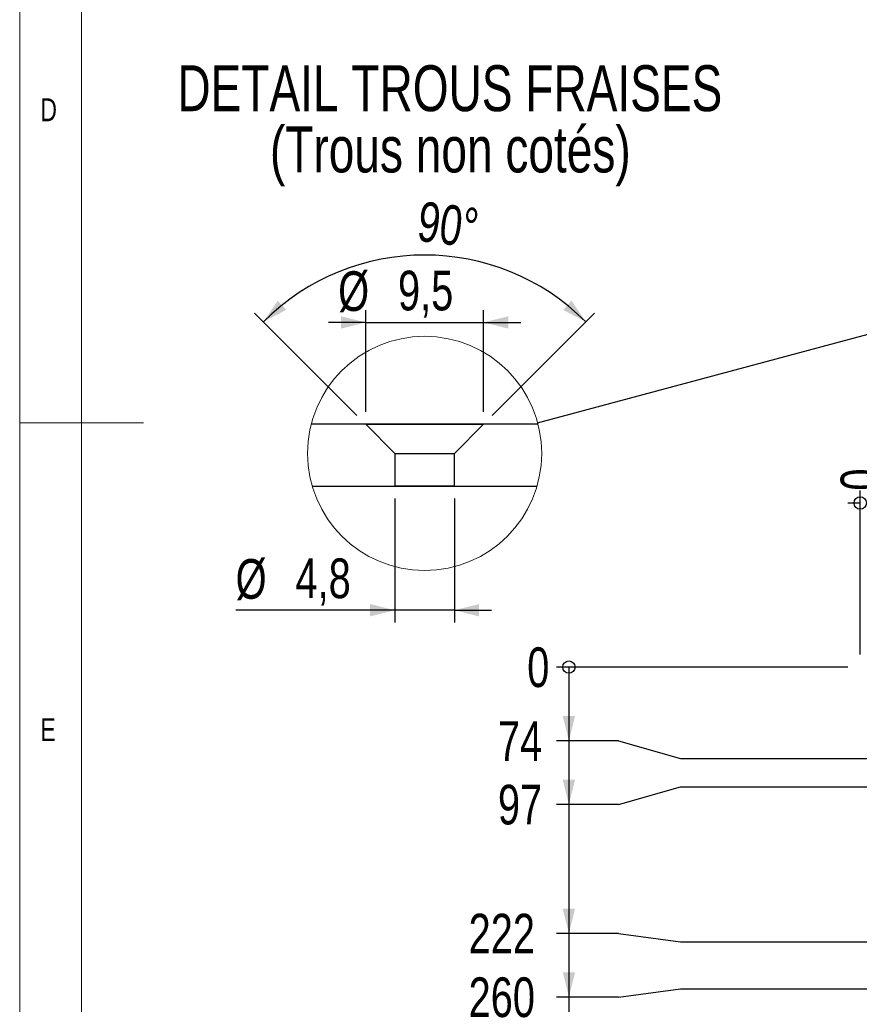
# Model space of a CAD drawing. Header units: millimetres. Extents: x 5 to 589, y 5 to 415.
# Tile 2 of 16: x 5 to 73, y 163 to 243. Entities that reach past the tile are written whole.
import ezdxf

# ---------------------------------------------------------------- set-up
doc = ezdxf.new("R2010")
doc.units = ezdxf.units.MM
doc.layers.add('COTES', color=1, linetype='Continuous')
doc.layers.add('NOTES', color=6, linetype='Continuous')
doc.layers.add('TRAIT-FORT', color=4, linetype='Continuous', lineweight=25)
doc.styles.add('SLDTEXTSTYLE0', font='TXT', dxfattribs={"width": 0.75})
doc.dimstyles.new('SLDDIMSTYLE0', dxfattribs={"dimtxt": 3.2, "dimasz": 0.333333, "dimexe": 0, "dimexo": 0.0625, "dimgap": 0.8, "dimtad": 0, "dimtih": 1, "dimtoh": 1, "dimdec": 0, "dimlfac": 10, "dimrnd": 1e-09, "dimdsep": 46, "dimtxsty": 'SLDTEXTSTYLE0', "dimblk1": 'ORIGIN', "dimblk2": 'ORIGIN', "dimsah": 1, "dimcen": 0.09, "dimadec": 0, "dimazin": 2, "dimtfac": 1, "dimtdec": 0, "dimtofl": 0, "dimtmove": 0, "dimatfit": 3, "dimldrblk": 'ORIGIN', "dimfxl": 1, "dimfrac": 2, "dimtolj": 1, "dimtzin": 12, "dimarcsym": 0})
doc.dimstyles.new('SLDDIMSTYLE1', dxfattribs={"dimtxt": 3.2, "dimasz": 2, "dimexe": 0, "dimexo": 0.0625, "dimgap": 0.8, "dimtad": 0, "dimtih": 1, "dimtoh": 1, "dimdec": 0, "dimlfac": 10, "dimrnd": 1e-09, "dimzin": 12, "dimdsep": 46, "dimtxsty": 'SLDTEXTSTYLE0', "dimsah": 1, "dimcen": 0.09, "dimadec": 0, "dimazin": 3, "dimtfac": 1, "dimtdec": 0, "dimtofl": 0, "dimtmove": 0, "dimatfit": 3, "dimfxl": 1, "dimfrac": 2, "dimtolj": 1, "dimtzin": 12, "dimarcsym": 0})
doc.dimstyles.new('SLDDIMSTYLE4', dxfattribs={"dimtxt": 0.18, "dimasz": 2, "dimexe": 0, "dimexo": 0.0625, "dimgap": 0, "dimtad": 0, "dimtih": 1, "dimtoh": 1, "dimdec": 0, "dimrnd": 1e-09, "dimzin": 0, "dimdsep": 46, "dimtxsty": 'Standard', "dimblk1": 'NONE', "dimblk2": 'NONE', "dimsah": 1, "dimcen": 0.09, "dimadec": 0, "dimazin": 0, "dimtfac": 2, "dimtdec": 0, "dimtofl": 0, "dimtmove": 0, "dimatfit": 3, "dimldrblk": 'NONE', "dimfxl": 1, "dimfrac": 2, "dimtolj": 1, "dimtzin": 0, "dimarcsym": 0})
doc.dimstyles.new('SLDDIMSTYLE5', dxfattribs={"dimtxt": 3.2, "dimasz": 2, "dimexe": 0, "dimexo": 0.0625, "dimgap": 0.8, "dimtad": 1, "dimdec": 1, "dimrnd": 1e-09, "dimzin": 12, "dimdsep": 46, "dimtxsty": 'SLDTEXTSTYLE0', "dimsah": 1, "dimcen": 0.09, "dimadec": 0, "dimazin": 3, "dimtfac": 1, "dimtdec": 1, "dimtmove": 0, "dimatfit": 0, "dimfxl": 1, "dimfrac": 2, "dimtolj": 1, "dimtzin": 12, "dimarcsym": 0})
doc.dimstyles.new('SLDDIMSTYLE6', dxfattribs={"dimtxt": 3.2, "dimasz": 2, "dimexe": 0, "dimexo": 0.0625, "dimgap": 0.8, "dimtad": 1, "dimdec": 4, "dimzin": 12, "dimdsep": 46, "dimtxsty": 'SLDTEXTSTYLE0', "dimsah": 1, "dimcen": 0.09, "dimazin": 3, "dimtfac": 1, "dimtofl": 0, "dimtmove": 0, "dimatfit": 3, "dimfxl": 1, "dimfrac": 2, "dimtolj": 1, "dimtzin": 12, "dimarcsym": 0})

# ---------------------------------------------------------------- blocks, each defined once
blk = doc.blocks.new('SW_NOTE_0')
at = {"layer": 'NOTES', "color": 0, "char_height": 3.70417, "attachment_point": 2, "style": 'SLDTEXTSTYLE0'}
for s, insert in [('DETAIL TROUS FRAISES', (25.061, 4.775)), ('(Trous non cotés)', (25.102, -0.164))]:
    blk.add_mtext(s, dxfattribs=dict(at, insert=insert))
blk = doc.blocks.new('_Origin')
at = {"color": 0, "linetype": 'ByBlock', "lineweight": -2}
blk.add_line((0, 0), (-1, 0), dxfattribs=at)
blk.add_circle((0, 0), 0.5, dxfattribs=at)
blk = doc.blocks.new('_D_25')
at = {"layer": 'COTES', "color": 1, "transparency": 16777216}
blk.add_line((72.828, 191.292), (72.828, 204.522), dxfattribs=at)
blk.add_blockref('_Origin', (72.828, 203.522), dxfattribs=at)
at = {"layer": 'COTES', "color": 1, "transparency": 16777216, "insert": (71.243, 204.522), "char_height": 3.2, "attachment_point": 1, "rotation": 90, "style": 'SLDTEXTSTYLE0'}
blk.add_mtext('0', dxfattribs=at)
blk = doc.blocks.new('_D_39')
at = {"layer": 'COTES', "color": 1, "transparency": 16777216}
blk.add_line((71.828, 190.292), (48.318, 190.292), dxfattribs=at)
blk.add_blockref('_Origin', (49.318, 190.292), dxfattribs=at)
at = {"layer": 'COTES', "color": 1, "transparency": 16777216, "insert": (45.954, 191.877), "char_height": 3.2, "attachment_point": 1, "style": 'SLDTEXTSTYLE0'}
blk.add_mtext('0', dxfattribs=at)
blk = doc.blocks.new('_D_40')
at = {"layer": 'COTES', "color": 1, "transparency": 16777216}
for p, q in [((49.318, 190.292), (49.318, 184.342)), ((53.318, 184.342), (48.318, 184.342)), ((53.318, 184.342), (58.318, 182.912)), ((58.318, 182.912), (104.353, 182.912))]:
    blk.add_line(p, q, dxfattribs=at)
blk.add_solid([(49.318, 184.342), (49.818, 186.342), (48.818, 186.342)], dxfattribs=at)
at = {"layer": 'COTES', "color": 1, "transparency": 16777216, "insert": (43.59, 185.927), "char_height": 3.2, "attachment_point": 1, "style": 'SLDTEXTSTYLE0'}
blk.add_mtext('74', dxfattribs=at)
blk = doc.blocks.new('_D_41')
at = {"layer": 'COTES', "color": 1, "transparency": 16777216}
for p, q in [((49.318, 184.342), (49.318, 179.212)), ((53.318, 179.212), (58.318, 180.642)), ((58.318, 180.642), (349.253, 180.642)), ((53.318, 179.212), (48.318, 179.212))]:
    blk.add_line(p, q, dxfattribs=at)
blk.add_solid([(49.318, 179.212), (49.818, 181.212), (48.818, 181.212)], dxfattribs=at)
at = {"layer": 'COTES', "color": 1, "transparency": 16777216, "insert": (43.59, 180.797), "char_height": 3.2, "attachment_point": 1, "style": 'SLDTEXTSTYLE0'}
blk.add_mtext('97', dxfattribs=at)
blk = doc.blocks.new('_D_42')
at = {"layer": 'COTES', "color": 1, "transparency": 16777216}
for p, q in [((49.318, 179.212), (49.318, 168.807)), ((53.318, 168.807), (48.318, 168.807)), ((53.318, 168.807), (58.318, 168.142)), ((58.318, 168.142), (112.153, 168.142))]:
    blk.add_line(p, q, dxfattribs=at)
blk.add_solid([(49.318, 168.807), (49.818, 170.807), (48.818, 170.807)], dxfattribs=at)
at = {"layer": 'COTES', "color": 1, "transparency": 16777216, "insert": (41.225, 170.392), "char_height": 3.2, "attachment_point": 1, "style": 'SLDTEXTSTYLE0'}
blk.add_mtext('222', dxfattribs=at)
blk = doc.blocks.new('_D_43')
at = {"layer": 'COTES', "color": 1, "transparency": 16777216}
for p, q in [((49.318, 168.807), (49.318, 163.677)), ((53.318, 163.677), (48.318, 163.677)), ((53.318, 163.677), (58.318, 164.342)), ((58.318, 164.342), (349.253, 164.342))]:
    blk.add_line(p, q, dxfattribs=at)
blk.add_solid([(49.318, 163.677), (49.818, 165.677), (48.818, 165.677)], dxfattribs=at)
at = {"layer": 'COTES', "color": 1, "transparency": 16777216, "insert": (41.225, 165.262), "char_height": 3.2, "attachment_point": 1, "style": 'SLDTEXTSTYLE0'}
blk.add_mtext('260', dxfattribs=at)
blk = doc.blocks.new('_D_44')
at = {"layer": 'COTES', "color": 1, "transparency": 16777216}
for p, q in [((49.318, 163.677), (49.318, 156.142)), ((112.153, 156.142), (48.318, 156.142))]:
    blk.add_line(p, q, dxfattribs=at)
blk.add_solid([(49.318, 156.142), (49.818, 158.142), (48.818, 158.142)], dxfattribs=at)
at = {"layer": 'COTES', "color": 1, "transparency": 16777216, "insert": (41.225, 157.727), "char_height": 3.2, "attachment_point": 1, "style": 'SLDTEXTSTYLE0'}
blk.add_mtext('342', dxfattribs=at)
blk = doc.blocks.new('_D_45')
at = {"layer": 'COTES', "color": 1, "transparency": 16777216}
for p, q in [((49.318, 156.142), (49.318, 126.642)), ((112.153, 126.642), (48.318, 126.642))]:
    blk.add_line(p, q, dxfattribs=at)
blk.add_solid([(49.318, 126.642), (49.818, 128.642), (48.818, 128.642)], dxfattribs=at)
at = {"layer": 'COTES', "color": 1, "transparency": 16777216, "insert": (41.225, 128.227), "char_height": 3.2, "attachment_point": 1, "style": 'SLDTEXTSTYLE0'}
blk.add_mtext('637', dxfattribs=at)
blk = doc.blocks.new('_D_46')
at = {"layer": 'COTES', "color": 1, "transparency": 16777216}
for p, q in [((49.318, 126.642), (49.318, 121.342)), ((192.853, 121.342), (48.318, 121.342))]:
    blk.add_line(p, q, dxfattribs=at)
blk.add_solid([(49.318, 121.342), (49.818, 123.342), (48.818, 123.342)], dxfattribs=at)
at = {"layer": 'COTES', "color": 1, "transparency": 16777216, "insert": (41.225, 122.927), "char_height": 3.2, "attachment_point": 1, "style": 'SLDTEXTSTYLE0'}
blk.add_mtext('690', dxfattribs=at)
blk = doc.blocks.new('_D_47')
at = {"layer": 'COTES', "color": 1, "transparency": 16777216}
for p, q in [((49.318, 121.342), (49.318, 111.669)), ((53.318, 111.669), (48.318, 111.669)), ((53.318, 111.669), (58.318, 110.142)), ((58.318, 110.142), (112.153, 110.142))]:
    blk.add_line(p, q, dxfattribs=at)
blk.add_solid([(49.318, 111.669), (49.818, 113.669), (48.818, 113.669)], dxfattribs=at)
at = {"layer": 'COTES', "color": 1, "transparency": 16777216, "insert": (41.225, 113.254), "char_height": 3.2, "attachment_point": 1, "style": 'SLDTEXTSTYLE0'}
blk.add_mtext('802', dxfattribs=at)
blk = doc.blocks.new('_D_48')
at = {"layer": 'COTES', "color": 1, "transparency": 16777216}
for p, q in [((49.318, 111.669), (49.318, 106.538)), ((53.318, 106.538), (48.318, 106.538)), ((53.318, 106.538), (58.318, 106.042)), ((58.318, 106.042), (341.453, 106.042))]:
    blk.add_line(p, q, dxfattribs=at)
blk.add_solid([(49.318, 106.538), (49.818, 108.538), (48.818, 108.538)], dxfattribs=at)
at = {"layer": 'COTES', "color": 1, "transparency": 16777216, "insert": (41.225, 108.123), "char_height": 3.2, "attachment_point": 1, "style": 'SLDTEXTSTYLE0'}
blk.add_mtext('843', dxfattribs=at)
blk = doc.blocks.new('_D_49')
at = {"layer": 'COTES', "color": 1, "transparency": 16777216}
for p, q in [((49.318, 106.538), (49.318, 101.407)), ((53.318, 101.407), (48.318, 101.407)), ((53.318, 101.407), (58.318, 101.342)), ((58.318, 101.342), (192.853, 101.342))]:
    blk.add_line(p, q, dxfattribs=at)
blk.add_solid([(49.318, 101.407), (49.818, 103.407), (48.818, 103.407)], dxfattribs=at)
at = {"layer": 'COTES', "color": 1, "transparency": 16777216, "insert": (41.225, 102.992), "char_height": 3.2, "attachment_point": 1, "style": 'SLDTEXTSTYLE0'}
blk.add_mtext('890', dxfattribs=at)
blk = doc.blocks.new('_D_50')
at = {"layer": 'COTES', "color": 1, "transparency": 16777216}
for p, q in [((49.318, 101.407), (49.318, 96.277)), ((53.318, 96.277), (48.318, 96.277)), ((53.318, 96.277), (58.318, 95.542)), ((58.318, 95.542), (354.253, 95.542))]:
    blk.add_line(p, q, dxfattribs=at)
blk.add_solid([(49.318, 96.277), (49.818, 98.277), (48.818, 98.277)], dxfattribs=at)
at = {"layer": 'COTES', "color": 1, "transparency": 16777216, "insert": (41.225, 97.862), "char_height": 3.2, "attachment_point": 1, "style": 'SLDTEXTSTYLE0'}
blk.add_mtext('948', dxfattribs=at)
blk = doc.blocks.new('_D_51')
at = {"layer": 'COTES', "color": 1, "transparency": 16777216}
for p, q in [((49.318, 96.277), (49.318, 91.146)), ((53.318, 91.146), (48.318, 91.146)), ((53.318, 91.146), (58.318, 89.572)), ((58.318, 89.572), (104.353, 89.572))]:
    blk.add_line(p, q, dxfattribs=at)
blk.add_solid([(49.318, 91.146), (49.818, 93.146), (48.818, 93.146)], dxfattribs=at)
at = {"layer": 'COTES', "color": 1, "transparency": 16777216, "insert": (38.861, 92.731), "char_height": 3.2, "attachment_point": 1, "style": 'SLDTEXTSTYLE0'}
blk.add_mtext('1007', dxfattribs=at)
blk = doc.blocks.new('_D_52')
at = {"layer": 'COTES', "color": 1, "transparency": 16777216}
for p, q in [((49.318, 91.146), (49.318, 86.015)), ((53.318, 86.015), (58.318, 87.542)), ((58.318, 87.542), (341.453, 87.542)), ((53.318, 86.015), (48.318, 86.015))]:
    blk.add_line(p, q, dxfattribs=at)
blk.add_solid([(49.318, 86.015), (49.818, 88.015), (48.818, 88.015)], dxfattribs=at)
at = {"layer": 'COTES', "color": 1, "transparency": 16777216, "insert": (38.861, 87.6), "char_height": 3.2, "attachment_point": 1, "style": 'SLDTEXTSTYLE0'}
blk.add_mtext('1028', dxfattribs=at)
blk = doc.blocks.new('_D_53')
at = {"layer": 'COTES', "color": 1, "transparency": 16777216}
for p, q in [((49.318, 86.015), (49.318, 80.292)), ((71.828, 80.292), (48.318, 80.292))]:
    blk.add_line(p, q, dxfattribs=at)
blk.add_solid([(49.318, 80.292), (49.818, 82.292), (48.818, 82.292)], dxfattribs=at)
at = {"layer": 'COTES', "color": 1, "transparency": 16777216, "insert": (38.861, 81.877), "char_height": 3.2, "attachment_point": 1, "style": 'SLDTEXTSTYLE0'}
blk.add_mtext('1100', dxfattribs=at)
blk = doc.blocks.new('_None')
blk = doc.blocks.new('_D_208')
at = {"layer": 'COTES', "color": 1, "transparency": 16777216}
for p, q in [((35.277, 203.876), (35.277, 193.876)), ((40.077, 203.876), (40.077, 193.876)), ((35.277, 194.876), (22.43, 194.876)), ((40.077, 194.876), (35.277, 194.876)), ((40.077, 194.876), (43.077, 194.876))]:
    blk.add_line(p, q, dxfattribs=at)
for points in [[(35.277, 194.876), (33.277, 195.376), (33.277, 194.376)], [(40.077, 194.876), (42.077, 194.376), (42.077, 195.376)]]:
    blk.add_solid(points, dxfattribs=at)
at = {"layer": 'COTES', "color": 1, "transparency": 16777216, "char_height": 3.2, "attachment_point": 1, "style": 'SLDTEXTSTYLE0'}
for s, insert in [('%%c', (22.43, 199.001)), ('4,8', (27.256, 199.049))]:
    blk.add_mtext(s, dxfattribs=dict(at, insert=insert))
blk = doc.blocks.new('_D_209')
at = {"layer": 'COTES', "color": 1, "transparency": 16777216}
for p, q in [((32.927, 210.876), (32.927, 219.087)), ((42.427, 210.876), (42.427, 219.087)), ((32.927, 218.087), (29.927, 218.087)), ((32.927, 218.087), (42.427, 218.087)), ((42.427, 218.087), (45.427, 218.087))]:
    blk.add_line(p, q, dxfattribs=at)
for points in [[(32.927, 218.087), (30.927, 218.587), (30.927, 217.587)], [(42.427, 218.087), (44.427, 217.587), (44.427, 218.587)]]:
    blk.add_solid(points, dxfattribs=at)
at = {"layer": 'COTES', "color": 1, "transparency": 16777216, "char_height": 3.2, "attachment_point": 1, "style": 'SLDTEXTSTYLE0'}
for s, insert in [('%%c', (30.702, 222.212)), ('9,5', (35.528, 222.26))]:
    blk.add_mtext(s, dxfattribs=dict(at, insert=insert))
blk = doc.blocks.new('_D_210')
at = {"layer": 'COTES', "color": 1, "transparency": 16777216}
for p, q in [((32.219, 210.583), (23.961, 218.841)), ((43.134, 210.583), (51.392, 218.841))]:
    blk.add_line(p, q, dxfattribs=at)
blk.add_arc((37.677, 205.126), 18.396, 45, 135, dxfattribs=at)
for points in [[(24.668, 218.134), (26.491, 219.097), (25.823, 219.841)], [(50.685, 218.134), (49.53, 219.841), (48.862, 219.097)]]:
    blk.add_solid(points, dxfattribs=at)
at = {"layer": 'COTES', "color": 1, "transparency": 16777216, "insert": (37.371, 227.874), "char_height": 3.2, "attachment_point": 1, "rotation": 352.6394, "style": 'SLDTEXTSTYLE0'}
blk.add_mtext('90°', dxfattribs=at)

msp = doc.modelspace()

# ---------------------------------------------------------------- linework, layer by layer
at = {"color": 7, "linetype": 'Continuous', "lineweight": 18}
for p, q in [((5, 415), (5, 5)), ((10, 410), (10, 10)), ((5, 210), (15, 210))]:
    msp.add_line(p, q, dxfattribs=at)
msp.add_circle((37.67658, 207.52496), 9.44458, dxfattribs=at)
at = {"layer": 'TRAIT-FORT', "color": 4, "linetype": 'Continuous', "lineweight": 25}
for p, q in [((46.82411, 209.87553), (28.52906, 209.87553)), ((32.92657, 209.87553), (35.27655, 207.52553)), ((32.92657, 209.87553), (35.27655, 207.52553)), ((32.92657, 209.87553), (35.27655, 207.52553)), ((32.92657, 209.87553), (35.27655, 207.52553)), ((32.92657, 209.87553), (35.27655, 207.52553)), ((32.9708, 209.87553), (42.4266, 209.87553)), ((40.07663, 207.52553), (42.4266, 209.87553)), ((40.07663, 207.52553), (42.4266, 209.87553)), ((40.07663, 207.52553), (42.4266, 209.87553)), ((40.07663, 207.52553), (42.4266, 209.87553)), ((40.07663, 207.52553), (42.4266, 209.87553)), ((35.27655, 207.52553), (35.27655, 204.87553)), ((35.27655, 207.52553), (35.27655, 204.87553)), ((35.27655, 207.52553), (35.27655, 204.87553)), ((35.27655, 207.52553), (35.27655, 204.87553)), ((35.27655, 207.52553), (35.27655, 204.87553)), ((35.27655, 207.52553), (40.07663, 207.52553)), ((40.07663, 204.87553), (40.07663, 207.52553)), ((40.07663, 204.87553), (40.07663, 207.52553)), ((40.07663, 204.87553), (40.07663, 207.52553)), ((40.07663, 204.87553), (40.07663, 207.52553)), ((40.07663, 204.87553), (40.07663, 207.52553)), ((28.61144, 204.87553), (46.74174, 204.87553)), ((40.07663, 204.87553), (35.27655, 204.87553))]:
    msp.add_line(p, q, dxfattribs=at)

# ---------------------------------------------------------------- block references
at = {"layer": 'NOTES', "color": 211}
msp.add_blockref('SW_NOTE_0', (14.65079, 234.05566), dxfattribs=at)

# ---------------------------------------------------------------- texts
at = {"layer": 'NOTES', "color": 211, "char_height": 1.85208, "attachment_point": 1, "style": 'SLDTEXTSTYLE0'}
for s, insert in [('D', (6.66667, 236.16802)), ('E', (6.66667, 186.16802))]:
    msp.add_mtext(s, dxfattribs=dict(at, insert=insert))

# ---------------------------------------------------------------- dimensions: what is measured, and where the dimension line sits
at = {"layer": 'COTES', "color": 1}
dim = msp.add_angular_dim_2l(base=(37.67659, 223.52183), line1=((40.07659, 207.52553), (42.42659, 209.87553)), line2=((32.92659, 209.87553), (35.27659, 207.52553)), dimstyle='SLDDIMSTYLE6', dxfattribs=at)
dim.commit()
dim.dimension.update_dxf_attribs({"geometry": '_D_210', "text_midpoint": (40.03341, 223.37024), "dimtype": 162})
for base, p1, p2, picture, middle in [((42.42659, 218.08655), (32.92659, 209.87553), (42.42659, 209.87553), '_D_209', (36.07041, 218.08655)), ((35.27659, 194.87553), (40.07659, 204.87553), (35.27659, 204.87553), '_D_208', (27.79895, 194.87553))]:
    dim = msp.add_linear_dim(base=base, p1=p1, p2=p2, text='%%c<>', dimstyle='SLDDIMSTYLE5', dxfattribs=at)
    dim.commit()
    dim.dimension.update_dxf_attribs({"geometry": picture, "text_midpoint": middle, "dimtype": 160})
for feature_location, offset, dtype, origin, dimstyle, picture, middle in [((72.8284977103, 190.2920785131), (0, 14.2301315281), 1, (72.8284977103, 190.2920785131), 'SLDDIMSTYLE0', '_D_25', (72.8284977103, 205.7044323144)), ((72.8284977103, 190.2920785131), (-24.5100934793, 0), 0, (72.8284977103, 190.2920785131), 'SLDDIMSTYLE0', '_D_39', (47.1361819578, 190.2920785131)), ((105.3535, 89.57208), (-57.03509, 1.5738), 0, (72.8285, 190.29208), 'SLDDIMSTYLE1', '_D_51', (43.58952, 91.14588)), ((342.4534973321, 87.5420785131), (-294.1350931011, -1.5270000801), 0, (72.8284977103, 190.2920785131), 'SLDDIMSTYLE1', '_D_52', (43.5895151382, 86.015078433)), ((72.8285, 80.29208), (-24.51009, 0), 0, (72.8285, 190.29208), 'SLDDIMSTYLE1', '_D_53', (43.58952, 80.29208)), ((113.1534977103, 168.1420785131), (-64.8350934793, 0.665400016), 0, (72.8284977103, 190.2920785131), 'SLDDIMSTYLE1', '_D_42', (44.7717374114, 168.8074785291)), ((350.2534973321, 164.3420785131), (-301.9350931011, -0.665400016), 0, (72.8284977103, 190.2920785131), 'SLDDIMSTYLE1', '_D_43', (44.7717374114, 163.6766784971)), ((113.1534977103, 156.1420785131), (-64.8350934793, 0), 0, (72.8284977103, 190.2920785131), 'SLDDIMSTYLE1', '_D_44', (44.7717374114, 156.1420785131)), ((113.1534977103, 126.6420785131), (-64.8350934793, 0), 0, (72.8284977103, 190.2920785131), 'SLDDIMSTYLE1', '_D_45', (44.7717374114, 126.6420785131)), ((193.8534973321, 121.3420785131), (-145.5350931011, 0), 0, (72.8284977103, 190.2920785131), 'SLDDIMSTYLE1', '_D_46', (44.7717374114, 121.3420785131)), ((113.1534977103, 110.1420785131), (-64.8350934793, 1.5270000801), 0, (72.8284977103, 190.2920785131), 'SLDDIMSTYLE1', '_D_47', (44.7717374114, 111.6690785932)), ((342.4534973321, 106.0420785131), (-294.1350931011, 0.4962000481), 0, (72.8284977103, 190.2920785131), 'SLDDIMSTYLE1', '_D_48', (44.7717374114, 106.5382785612)), ((193.8534973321, 101.3420785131), (-145.5350931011, 0.065400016), 0, (72.8284977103, 190.2920785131), 'SLDDIMSTYLE1', '_D_49', (44.7717374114, 101.4074785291)), ((355.2534973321, 95.5420785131), (-306.9350931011, 0.734599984), 0, (72.8284977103, 190.2920785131), 'SLDDIMSTYLE1', '_D_50', (44.7717374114, 96.2766784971)), ((105.3535, 182.91208), (-57.03509, 1.4304), 0, (72.8285, 190.29208), 'SLDDIMSTYLE1', '_D_40', (45.95396, 184.34248)), ((350.2534973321, 180.6420785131), (-301.9350931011, -1.430399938), 0, (72.8284977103, 190.2920785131), 'SLDDIMSTYLE1', '_D_41', (45.9539596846, 179.2116785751))]:
    dim = msp.add_ordinate_dim(feature_location=feature_location, offset=offset, dtype=dtype, origin=origin, dimstyle=dimstyle, dxfattribs=at)
    dim.commit()
    dim.dimension.update_dxf_attribs({"geometry": picture, "text_midpoint": middle})

# ---------------------------------------------------------------- leaders
at = {"color": 7, "linetype": 'Continuous', "lineweight": 18, "has_arrowhead": 0}
msp.add_leader([(46.79734, 209.97752), (93.91642, 222.64486)], dimstyle='SLDDIMSTYLE4', dxfattribs=at)

doc.saveas('drawing.dxf')
